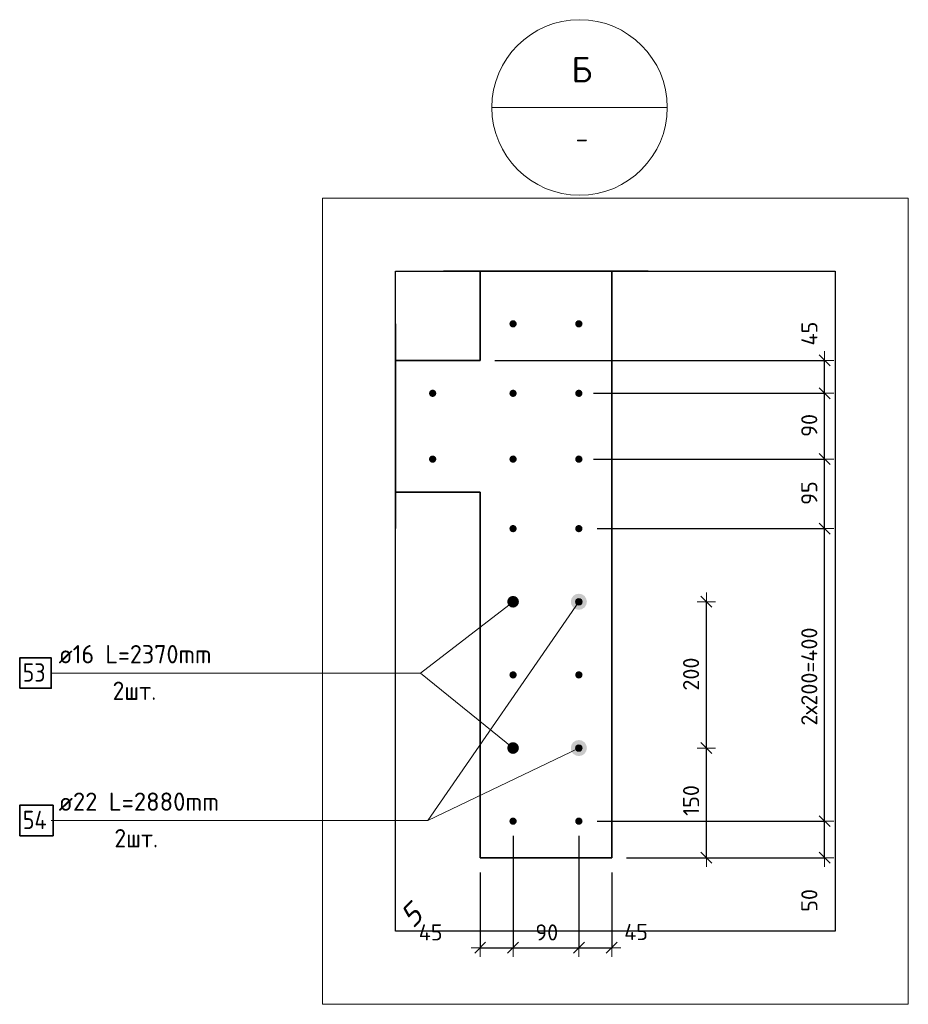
# Model space of a CAD drawing. Header units: millimetres. Extents: x 27309 to 183995, y -852 to 48500.
# Tile 87 of 93: x 178998 to 180214, y 37006 to 38353. Entities that reach past the tile are written whole.
import ezdxf

# ---------------------------------------------------------------- set-up
doc = ezdxf.new("R2010")
doc.units = ezdxf.units.MM
doc.header["$PDMODE"] = 65
for name, color, linetype, lineweight in [('Standard', 7, 'Continuous', 25), ('Арм.стержн. Выпуски', 180, 'Continuous', 35), ('Размерная линия_ общее', 7, 'Continuous', 13)]:
    doc.layers.add(name, color=color, linetype=linetype, lineweight=lineweight)
doc.styles.add('ISOCPEUR', font='ISOCPEUR')
doc.styles.add('ITALICT', font='ITALICT_.TTF')
doc.dimstyles.new('DIMSTYLE_3', dxfattribs={"dimtxt": 22, "dimasz": 25, "dimexe": 0, "dimexo": 0, "dimgap": 11, "dimtad": 2, "dimdec": 0, "dimrnd": 5, "dimzin": 12, "dimdsep": 46, "dimtxsty": 'ISOCPEUR', "dimblk1": 'ALL_ML_STRICH', "dimblk2": 'ALL_ML_STRICH', "dimsah": 1, "dimcen": 0, "dimclrd": 7, "dimclre": 256, "dimclrt": 7, "dimadec": 0, "dimazin": 0, "dimtfac": 1, "dimtdec": 0, "dimtix": 1, "dimtmove": 2, "dimatfit": 3, "dimfxl": 0, "dimtzin": 0, "dimlwd": 0, "dimlwe": -3, "dimarcsym": 0})
doc.dimstyles.new('DIMSTYLE_5', dxfattribs={"dimtxt": 22, "dimasz": 25, "dimexe": 0, "dimexo": 0, "dimgap": 11, "dimtad": 2, "dimdec": 0, "dimrnd": 5, "dimzin": 12, "dimdsep": 46, "dimtxsty": 'ISOCPEUR', "dimblk1": 'ALL_ML_STRICH', "dimblk2": 'ALL_ML_STRICH', "dimsah": 1, "dimcen": 0, "dimclrd": 7, "dimclre": 256, "dimclrt": 7, "dimadec": 0, "dimazin": 0, "dimtfac": 1, "dimtdec": 0, "dimtix": 1, "dimtmove": 2, "dimatfit": 3, "dimfxl": 0, "dimtvp": 1.2, "dimtzin": 0, "dimlwd": 0, "dimlwe": -3, "dimarcsym": 0})

# ---------------------------------------------------------------- blocks, each defined once
blk = doc.blocks.new('ALL_ML_STRICH')
at = {"color": 0, "linetype": 'ByBlock', "lineweight": -2}
for p, q in [((-1, 0), (0.5, 0)), ((-0.3, -0.3), (0.3, 0.3)), ((0, -0.5), (0, 0.5))]:
    blk.add_line(p, q, dxfattribs=at)
blk = doc.blocks.new('*D228')
at = {"layer": 'DEFPOINTS', "color": 7, "linetype": 'Continuous', "lineweight": 13, "transparency": 33554687}
for p in [(179768.1, 37256.7), (179808.1, 37206.7), (180099.3, 37206.7)]:
    blk.add_point(p, dxfattribs=at)
at = {"layer": 'Размерная линия_ общее', "color": 253, "linetype": 'Continuous', "lineweight": -2, "true_color": 0xa0a0a0, "transparency": 33554687}
for p, q in [((179788.1, 37256.7), (180099.3, 37256.7)), ((179828.1, 37206.7), (180099.3, 37206.7))]:
    blk.add_line(p, q, dxfattribs=at)
at = {"layer": 'Размерная линия_ общее', "color": 7, "linetype": 'Continuous', "lineweight": -2, "transparency": 33554687}
blk.add_line((180099.3, 37206.7), (180099.3, 37256.7), dxfattribs=at)
at = {"layer": 'Размерная линия_ общее', "color": 7, "linetype": 'Continuous', "lineweight": 13, "transparency": 33554687, "xscale": 25, "yscale": 25, "zscale": 25}
for p, rotation in [((180099.3, 37256.7), 90), ((180099.3, 37206.7), 270)]:
    blk.add_blockref('ALL_ML_STRICH', p, dxfattribs=dict(at, rotation=rotation))
at = {"layer": 'Размерная линия_ общее', "color": 7, "linetype": 'Continuous', "lineweight": 13, "transparency": 33554687, "insert": (180078.4, 37148.4), "char_height": 22, "width": 44, "attachment_point": 5, "rotation": 90, "style": 'ISOCPEUR'}
blk.add_mtext('\\A1;{50}', dxfattribs=at)
blk = doc.blocks.new('*D229')
at = {"layer": 'DEFPOINTS', "color": 7, "linetype": 'Continuous', "lineweight": 13, "transparency": 33554687}
for p in [(179768.1, 37656.7), (179768.1, 37256.7), (180099.3, 37256.7)]:
    blk.add_point(p, dxfattribs=at)
at = {"layer": 'Размерная линия_ общее', "color": 253, "linetype": 'Continuous', "lineweight": -2, "true_color": 0xa0a0a0, "transparency": 33554687}
for p, q in [((179788.1, 37656.7), (180099.3, 37656.7)), ((179788.1, 37256.7), (180099.3, 37256.7))]:
    blk.add_line(p, q, dxfattribs=at)
at = {"layer": 'Размерная линия_ общее', "color": 7, "linetype": 'Continuous', "lineweight": -2, "transparency": 33554687}
blk.add_line((180099.3, 37256.7), (180099.3, 37656.7), dxfattribs=at)
at = {"layer": 'Размерная линия_ общее', "color": 7, "linetype": 'Continuous', "lineweight": 13, "transparency": 33554687, "xscale": 25, "yscale": 25, "zscale": 25}
for p, rotation in [((180099.3, 37656.7), 90), ((180099.3, 37256.7), 270)]:
    blk.add_blockref('ALL_ML_STRICH', p, dxfattribs=dict(at, rotation=rotation))
at = {"layer": 'Размерная линия_ общее', "color": 7, "linetype": 'Continuous', "lineweight": 13, "transparency": 33554687, "insert": (180067.3, 37387.4), "char_height": 22, "width": 1.1, "attachment_point": 1, "rotation": 90, "line_spacing_factor": 0.60241, "style": 'ISOCPEUR'}
blk.add_mtext('2х200=400', dxfattribs=at)
blk = doc.blocks.new('*D230')
at = {"layer": 'DEFPOINTS', "color": 7, "linetype": 'Continuous', "lineweight": 13, "transparency": 33554687}
for p in [(179763.1, 37751.7), (179768.1, 37656.7), (180099.3, 37656.7)]:
    blk.add_point(p, dxfattribs=at)
at = {"layer": 'Размерная линия_ общее', "color": 253, "linetype": 'Continuous', "lineweight": -2, "true_color": 0xa0a0a0, "transparency": 33554687}
for p, q in [((179783.1, 37751.7), (180099.3, 37751.7)), ((179788.1, 37656.7), (180099.3, 37656.7))]:
    blk.add_line(p, q, dxfattribs=at)
at = {"layer": 'Размерная линия_ общее', "color": 7, "linetype": 'Continuous', "lineweight": -2, "transparency": 33554687}
blk.add_line((180099.3, 37656.7), (180099.3, 37751.7), dxfattribs=at)
at = {"layer": 'Размерная линия_ общее', "color": 7, "linetype": 'Continuous', "lineweight": 13, "transparency": 33554687, "xscale": 25, "yscale": 25, "zscale": 25}
for p, rotation in [((180099.3, 37751.7), 90), ((180099.3, 37656.7), 270)]:
    blk.add_blockref('ALL_ML_STRICH', p, dxfattribs=dict(at, rotation=rotation))
at = {"layer": 'Размерная линия_ общее', "color": 7, "linetype": 'Continuous', "lineweight": 13, "transparency": 33554687, "insert": (180078.3, 37705.3), "char_height": 22, "width": 44, "attachment_point": 5, "rotation": 90, "style": 'ISOCPEUR'}
blk.add_mtext('\\A1;{95}', dxfattribs=at)
blk = doc.blocks.new('*D231')
at = {"layer": 'DEFPOINTS', "color": 7, "linetype": 'Continuous', "lineweight": 13, "transparency": 33554687}
for p in [(179763.1, 37841.7), (179763.1, 37751.7), (180099.3, 37751.7)]:
    blk.add_point(p, dxfattribs=at)
at = {"layer": 'Размерная линия_ общее', "color": 253, "linetype": 'Continuous', "lineweight": -2, "true_color": 0xa0a0a0, "transparency": 33554687}
for p, q in [((179783.1, 37841.7), (180099.3, 37841.7)), ((179783.1, 37751.7), (180099.3, 37751.7))]:
    blk.add_line(p, q, dxfattribs=at)
at = {"layer": 'Размерная линия_ общее', "color": 7, "linetype": 'Continuous', "lineweight": -2, "transparency": 33554687}
blk.add_line((180099.3, 37751.7), (180099.3, 37841.7), dxfattribs=at)
at = {"layer": 'Размерная линия_ общее', "color": 7, "linetype": 'Continuous', "lineweight": 13, "transparency": 33554687, "xscale": 25, "yscale": 25, "zscale": 25}
for p, rotation in [((180099.3, 37841.7), 90), ((180099.3, 37751.7), 270)]:
    blk.add_blockref('ALL_ML_STRICH', p, dxfattribs=dict(at, rotation=rotation))
at = {"layer": 'Размерная линия_ общее', "color": 7, "linetype": 'Continuous', "lineweight": 13, "transparency": 33554687, "insert": (180078.3, 37797.8), "char_height": 22, "width": 44, "attachment_point": 5, "rotation": 90, "style": 'ISOCPEUR'}
blk.add_mtext('\\A1;{90}', dxfattribs=at)
blk = doc.blocks.new('*D232')
at = {"layer": 'DEFPOINTS', "color": 7, "linetype": 'Continuous', "lineweight": 13, "transparency": 33554687}
for p in [(179628.1, 37886.7), (179763.1, 37841.7), (180099.3, 37841.7)]:
    blk.add_point(p, dxfattribs=at)
at = {"layer": 'Размерная линия_ общее', "color": 253, "linetype": 'Continuous', "lineweight": -2, "true_color": 0xa0a0a0, "transparency": 33554687}
for p, q in [((179648.1, 37886.7), (180099.3, 37886.7)), ((179783.1, 37841.7), (180099.3, 37841.7))]:
    blk.add_line(p, q, dxfattribs=at)
at = {"layer": 'Размерная линия_ общее', "color": 7, "linetype": 'Continuous', "lineweight": -2, "transparency": 33554687}
blk.add_line((180099.3, 37841.7), (180099.3, 37886.7), dxfattribs=at)
at = {"layer": 'Размерная линия_ общее', "color": 7, "linetype": 'Continuous', "lineweight": 13, "transparency": 33554687, "xscale": 25, "yscale": 25, "zscale": 25}
for p, rotation in [((180099.3, 37886.7), 90), ((180099.3, 37841.7), 270)]:
    blk.add_blockref('ALL_ML_STRICH', p, dxfattribs=dict(at, rotation=rotation))
at = {"layer": 'Размерная линия_ общее', "color": 7, "linetype": 'Continuous', "lineweight": 13, "transparency": 33554687, "insert": (180078.5, 37923.4), "char_height": 22, "width": 44, "attachment_point": 5, "rotation": 90, "style": 'ISOCPEUR'}
blk.add_mtext('\\A1;{45}', dxfattribs=at)
blk = doc.blocks.new('*D233')
at = {"layer": 'DEFPOINTS', "color": 7, "linetype": 'Continuous', "lineweight": 13, "transparency": 33554687}
for p in [(179872.9, 37356.7), (179808.1, 37206.7), (179937.6, 37206.7)]:
    blk.add_point(p, dxfattribs=at)
at = {"layer": 'Размерная линия_ общее', "color": 253, "linetype": 'Continuous', "lineweight": -2, "true_color": 0xa0a0a0, "transparency": 33554687}
for p, q in [((179937.6, 37356.7), (179937.6, 37356.7)), ((179828.1, 37206.7), (179937.6, 37206.7))]:
    blk.add_line(p, q, dxfattribs=at)
at = {"layer": 'Размерная линия_ общее', "color": 7, "linetype": 'Continuous', "lineweight": -2, "transparency": 33554687}
blk.add_line((179937.6, 37206.7), (179937.6, 37356.7), dxfattribs=at)
at = {"layer": 'Размерная линия_ общее', "color": 7, "linetype": 'Continuous', "lineweight": 13, "transparency": 33554687, "xscale": 25, "yscale": 25, "zscale": 25}
for p, rotation in [((179937.6, 37356.7), 90), ((179937.6, 37206.7), 270)]:
    blk.add_blockref('ALL_ML_STRICH', p, dxfattribs=dict(at, rotation=rotation))
at = {"layer": 'Размерная линия_ общее', "color": 7, "linetype": 'Continuous', "lineweight": 13, "transparency": 33554687, "insert": (179916.6, 37285), "char_height": 22, "width": 66, "attachment_point": 5, "rotation": 90, "style": 'ISOCPEUR'}
blk.add_mtext('\\A1;{150}', dxfattribs=at)
blk = doc.blocks.new('*D234')
at = {"layer": 'DEFPOINTS', "color": 7, "linetype": 'Continuous', "lineweight": 13, "transparency": 33554687}
for p in [(179888.1, 37556.7), (179872.9, 37356.7), (179937.6, 37356.7)]:
    blk.add_point(p, dxfattribs=at)
at = {"layer": 'Размерная линия_ общее', "color": 253, "linetype": 'Continuous', "lineweight": -2, "true_color": 0xa0a0a0, "transparency": 33554687}
for p, q in [((179937.6, 37556.7), (179937.6, 37556.7)), ((179937.6, 37356.7), (179937.6, 37356.7))]:
    blk.add_line(p, q, dxfattribs=at)
at = {"layer": 'Размерная линия_ общее', "color": 7, "linetype": 'Continuous', "lineweight": -2, "transparency": 33554687}
blk.add_line((179937.6, 37356.7), (179937.6, 37556.7), dxfattribs=at)
at = {"layer": 'Размерная линия_ общее', "color": 7, "linetype": 'Continuous', "lineweight": 13, "transparency": 33554687, "xscale": 25, "yscale": 25, "zscale": 25}
for p, rotation in [((179937.6, 37556.7), 90), ((179937.6, 37356.7), 270)]:
    blk.add_blockref('ALL_ML_STRICH', p, dxfattribs=dict(at, rotation=rotation))
at = {"layer": 'Размерная линия_ общее', "color": 7, "linetype": 'Continuous', "lineweight": 13, "transparency": 33554687, "insert": (179916.6, 37457.8), "char_height": 22, "width": 66, "attachment_point": 5, "rotation": 90, "style": 'ISOCPEUR'}
blk.add_mtext('\\A1;{200}', dxfattribs=at)
blk = doc.blocks.new('*D235')
at = {"layer": 'DEFPOINTS', "color": 7, "linetype": 'Continuous', "lineweight": 13, "transparency": 33554687}
for p in [(179673.1, 37256.7), (179628.1, 37206.7), (179628.1, 37083.6)]:
    blk.add_point(p, dxfattribs=at)
at = {"layer": 'Размерная линия_ общее', "color": 253, "linetype": 'Continuous', "lineweight": -2, "true_color": 0xa0a0a0, "transparency": 33554687}
for p, q in [((179673.1, 37236.7), (179673.1, 37083.6)), ((179628.1, 37186.7), (179628.1, 37083.6))]:
    blk.add_line(p, q, dxfattribs=at)
at = {"layer": 'Размерная линия_ общее', "color": 7, "linetype": 'Continuous', "lineweight": -2, "transparency": 33554687}
blk.add_line((179628.1, 37083.6), (179673.1, 37083.6), dxfattribs=at)
at = {"layer": 'Размерная линия_ общее', "color": 7, "linetype": 'Continuous', "lineweight": 13, "transparency": 33554687, "xscale": 25, "yscale": 25, "zscale": 25, "rotation": 180}
blk.add_blockref('ALL_ML_STRICH', (179628.1, 37083.6), dxfattribs=at)
at = {"layer": 'Размерная линия_ общее', "color": 7, "linetype": 'Continuous', "lineweight": 13, "transparency": 33554687, "xscale": 25, "yscale": 25, "zscale": 25}
blk.add_blockref('ALL_ML_STRICH', (179673.1, 37083.6), dxfattribs=at)
at = {"layer": 'Размерная линия_ общее', "color": 7, "linetype": 'Continuous', "lineweight": 13, "transparency": 33554687, "insert": (179560.3, 37104.7), "char_height": 22, "width": 44, "attachment_point": 5, "style": 'ISOCPEUR'}
blk.add_mtext('\\A1;{45}', dxfattribs=at)
blk = doc.blocks.new('*D236')
at = {"layer": 'DEFPOINTS', "color": 7, "linetype": 'Continuous', "lineweight": 13, "transparency": 33554687}
for p in [(179673.1, 37256.7), (179763.1, 37256.7), (179673.1, 37083.6)]:
    blk.add_point(p, dxfattribs=at)
at = {"layer": 'Размерная линия_ общее', "color": 253, "linetype": 'Continuous', "lineweight": -2, "true_color": 0xa0a0a0, "transparency": 33554687}
for p, q in [((179673.1, 37236.7), (179673.1, 37083.6)), ((179763.1, 37236.7), (179763.1, 37083.6))]:
    blk.add_line(p, q, dxfattribs=at)
at = {"layer": 'Размерная линия_ общее', "color": 7, "linetype": 'Continuous', "lineweight": -2, "transparency": 33554687}
blk.add_line((179673.1, 37083.6), (179763.1, 37083.6), dxfattribs=at)
at = {"layer": 'Размерная линия_ общее', "color": 7, "linetype": 'Continuous', "lineweight": 13, "transparency": 33554687, "xscale": 25, "yscale": 25, "zscale": 25, "rotation": 180}
blk.add_blockref('ALL_ML_STRICH', (179673.1, 37083.6), dxfattribs=at)
at = {"layer": 'Размерная линия_ общее', "color": 7, "linetype": 'Continuous', "lineweight": 13, "transparency": 33554687, "xscale": 25, "yscale": 25, "zscale": 25}
blk.add_blockref('ALL_ML_STRICH', (179763.1, 37083.6), dxfattribs=at)
at = {"layer": 'Размерная линия_ общее', "color": 7, "linetype": 'Continuous', "lineweight": 13, "transparency": 33554687, "insert": (179719.2, 37104.6), "char_height": 22, "width": 44, "attachment_point": 5, "style": 'ISOCPEUR'}
blk.add_mtext('\\A1;{90}', dxfattribs=at)
blk = doc.blocks.new('*D237')
at = {"layer": 'DEFPOINTS', "color": 7, "linetype": 'Continuous', "lineweight": 13, "transparency": 33554687}
for p in [(179763.1, 37256.7), (179808.1, 37206.7), (179763.1, 37083.6)]:
    blk.add_point(p, dxfattribs=at)
at = {"layer": 'Размерная линия_ общее', "color": 253, "linetype": 'Continuous', "lineweight": -2, "true_color": 0xa0a0a0, "transparency": 33554687}
for p, q in [((179763.1, 37236.7), (179763.1, 37083.6)), ((179808.1, 37186.7), (179808.1, 37083.6))]:
    blk.add_line(p, q, dxfattribs=at)
at = {"layer": 'Размерная линия_ общее', "color": 7, "linetype": 'Continuous', "lineweight": -2, "transparency": 33554687}
blk.add_line((179763.1, 37083.6), (179808.1, 37083.6), dxfattribs=at)
at = {"layer": 'Размерная линия_ общее', "color": 7, "linetype": 'Continuous', "lineweight": 13, "transparency": 33554687, "xscale": 25, "yscale": 25, "zscale": 25, "rotation": 180}
blk.add_blockref('ALL_ML_STRICH', (179763.1, 37083.6), dxfattribs=at)
at = {"layer": 'Размерная линия_ общее', "color": 7, "linetype": 'Continuous', "lineweight": 13, "transparency": 33554687, "xscale": 25, "yscale": 25, "zscale": 25}
blk.add_blockref('ALL_ML_STRICH', (179808.1, 37083.6), dxfattribs=at)
at = {"layer": 'Размерная линия_ общее', "color": 7, "linetype": 'Continuous', "lineweight": 13, "transparency": 33554687, "insert": (179841.4, 37105.2), "char_height": 22, "width": 44, "attachment_point": 5, "style": 'ISOCPEUR'}
blk.add_mtext('\\A1;{45}', dxfattribs=at)

msp = doc.modelspace()

# ---------------------------------------------------------------- hatches: boundary and pattern name
at = {"layer": 'Арм.стержн. Выпуски', "linetype": 'Continuous', "lineweight": 35, "transparency": 33554687}
for color, points in [(4, [(179678.1, 37936.7), (179677.7, 37938.6), (179676.6, 37940.2), (179675, 37941.3), (179673.1, 37941.7), (179671.2, 37941.3), (179669.5, 37940.2), (179668.5, 37938.6), (179668.1, 37936.7), (179668.5, 37934.8), (179669.5, 37933.2), (179671.2, 37932.1), (179673.1, 37931.7), (179675, 37932.1), (179676.6, 37933.2), (179677.7, 37934.8)]), (4, [(179768.1, 37936.7), (179767.7, 37938.6), (179766.6, 37940.2), (179765, 37941.3), (179763.1, 37941.7), (179761.2, 37941.3), (179759.5, 37940.2), (179758.5, 37938.6), (179758.1, 37936.7), (179758.5, 37934.8), (179759.5, 37933.2), (179761.2, 37932.1), (179763.1, 37931.7), (179765, 37932.1), (179766.6, 37933.2), (179767.7, 37934.8)]), (4, [(179568.1, 37841.7), (179567.7, 37843.6), (179566.6, 37845.2), (179565, 37846.3), (179563.1, 37846.7), (179561.2, 37846.3), (179559.5, 37845.2), (179558.5, 37843.6), (179558.1, 37841.7), (179558.5, 37839.8), (179559.5, 37838.2), (179561.2, 37837.1), (179563.1, 37836.7), (179565, 37837.1), (179566.6, 37838.2), (179567.7, 37839.8)]), (4, [(179678.1, 37841.7), (179677.7, 37843.6), (179676.6, 37845.2), (179675, 37846.3), (179673.1, 37846.7), (179671.2, 37846.3), (179669.5, 37845.2), (179668.5, 37843.6), (179668.1, 37841.7), (179668.5, 37839.8), (179669.5, 37838.2), (179671.2, 37837.1), (179673.1, 37836.7), (179675, 37837.1), (179676.6, 37838.2), (179677.7, 37839.8)]), (4, [(179768.1, 37841.7), (179767.7, 37843.6), (179766.6, 37845.2), (179765, 37846.3), (179763.1, 37846.7), (179761.2, 37846.3), (179759.5, 37845.2), (179758.5, 37843.6), (179758.1, 37841.7), (179758.5, 37839.8), (179759.5, 37838.2), (179761.2, 37837.1), (179763.1, 37836.7), (179765, 37837.1), (179766.6, 37838.2), (179767.7, 37839.8)]), (4, [(179568.1, 37751.7), (179567.7, 37753.6), (179566.6, 37755.2), (179565, 37756.3), (179563.1, 37756.7), (179561.2, 37756.3), (179559.5, 37755.2), (179558.5, 37753.6), (179558.1, 37751.7), (179558.5, 37749.8), (179559.5, 37748.2), (179561.2, 37747.1), (179563.1, 37746.7), (179565, 37747.1), (179566.6, 37748.2), (179567.7, 37749.8)]), (4, [(179678.1, 37751.7), (179677.7, 37753.6), (179676.6, 37755.2), (179675, 37756.3), (179673.1, 37756.7), (179671.2, 37756.3), (179669.5, 37755.2), (179668.5, 37753.6), (179668.1, 37751.7), (179668.5, 37749.8), (179669.5, 37748.2), (179671.2, 37747.1), (179673.1, 37746.7), (179675, 37747.1), (179676.6, 37748.2), (179677.7, 37749.8)]), (4, [(179768.1, 37751.7), (179767.7, 37753.6), (179766.6, 37755.2), (179765, 37756.3), (179763.1, 37756.7), (179761.2, 37756.3), (179759.5, 37755.2), (179758.5, 37753.6), (179758.1, 37751.7), (179758.5, 37749.8), (179759.5, 37748.2), (179761.2, 37747.1), (179763.1, 37746.7), (179765, 37747.1), (179766.6, 37748.2), (179767.7, 37749.8)]), (4, [(179678.1, 37656.7), (179677.7, 37658.6), (179676.6, 37660.2), (179675, 37661.3), (179673.1, 37661.7), (179671.2, 37661.3), (179669.5, 37660.2), (179668.5, 37658.6), (179668.1, 37656.7), (179668.5, 37654.8), (179669.5, 37653.2), (179671.2, 37652.1), (179673.1, 37651.7), (179675, 37652.1), (179676.6, 37653.2), (179677.7, 37654.8)]), (4, [(179768.1, 37656.7), (179767.7, 37658.6), (179766.6, 37660.2), (179765, 37661.3), (179763.1, 37661.7), (179761.2, 37661.3), (179759.5, 37660.2), (179758.5, 37658.6), (179758.1, 37656.7), (179758.5, 37654.8), (179759.5, 37653.2), (179761.2, 37652.1), (179763.1, 37651.7), (179765, 37652.1), (179766.6, 37653.2), (179767.7, 37654.8)]), (7, [(179681.1, 37556.7), (179680.5, 37559.8), (179678.7, 37562.4), (179676.1, 37564.1), (179673.1, 37564.7), (179670, 37564.1), (179667.4, 37562.4), (179665.7, 37559.8), (179665.1, 37556.7), (179665.7, 37553.7), (179667.4, 37551.1), (179670, 37549.3), (179673.1, 37548.7), (179676.1, 37549.3), (179678.7, 37551.1), (179680.5, 37553.7)]), (7, [(179774.1, 37556.7), (179773.2, 37560.9), (179770.9, 37564.5), (179767.3, 37566.9), (179763.1, 37567.7), (179758.9, 37566.9), (179755.3, 37564.5), (179752.9, 37560.9), (179752.1, 37556.7), (179752.9, 37552.5), (179755.3, 37548.9), (179758.9, 37546.6), (179763.1, 37545.7), (179767.3, 37546.6), (179770.9, 37548.9), (179773.2, 37552.5)]), (4, [(179678.1, 37456.7), (179677.7, 37458.6), (179676.6, 37460.2), (179675, 37461.3), (179673.1, 37461.7), (179671.2, 37461.3), (179669.5, 37460.2), (179668.5, 37458.6), (179668.1, 37456.7), (179668.5, 37454.8), (179669.5, 37453.2), (179671.2, 37452.1), (179673.1, 37451.7), (179675, 37452.1), (179676.6, 37453.2), (179677.7, 37454.8)]), (4, [(179768.1, 37456.7), (179767.7, 37458.6), (179766.6, 37460.2), (179765, 37461.3), (179763.1, 37461.7), (179761.2, 37461.3), (179759.5, 37460.2), (179758.5, 37458.6), (179758.1, 37456.7), (179758.5, 37454.8), (179759.5, 37453.2), (179761.2, 37452.1), (179763.1, 37451.7), (179765, 37452.1), (179766.6, 37453.2), (179767.7, 37454.8)]), (7, [(179681.1, 37356.7), (179680.5, 37359.8), (179678.7, 37362.4), (179676.1, 37364.1), (179673.1, 37364.7), (179670, 37364.1), (179667.4, 37362.4), (179665.7, 37359.8), (179665.1, 37356.7), (179665.7, 37353.7), (179667.4, 37351.1), (179670, 37349.3), (179673.1, 37348.7), (179676.1, 37349.3), (179678.7, 37351.1), (179680.5, 37353.7)]), (7, [(179774.1, 37356.7), (179773.2, 37360.9), (179770.9, 37364.5), (179767.3, 37366.9), (179763.1, 37367.7), (179758.9, 37366.9), (179755.3, 37364.5), (179752.9, 37360.9), (179752.1, 37356.7), (179752.9, 37352.5), (179755.3, 37348.9), (179758.9, 37346.6), (179763.1, 37345.7), (179767.3, 37346.6), (179770.9, 37348.9), (179773.2, 37352.5)]), (4, [(179678.1, 37256.7), (179677.7, 37258.6), (179676.6, 37260.2), (179675, 37261.3), (179673.1, 37261.7), (179671.2, 37261.3), (179669.5, 37260.2), (179668.5, 37258.6), (179668.1, 37256.7), (179668.5, 37254.8), (179669.5, 37253.2), (179671.2, 37252.1), (179673.1, 37251.7), (179675, 37252.1), (179676.6, 37253.2), (179677.7, 37254.8)]), (4, [(179768.1, 37256.7), (179767.7, 37258.6), (179766.6, 37260.2), (179765, 37261.3), (179763.1, 37261.7), (179761.2, 37261.3), (179759.5, 37260.2), (179758.5, 37258.6), (179758.1, 37256.7), (179758.5, 37254.8), (179759.5, 37253.2), (179761.2, 37252.1), (179763.1, 37251.7), (179765, 37252.1), (179766.6, 37253.2), (179767.7, 37254.8)])]:
    msp.add_hatch(color=color, dxfattribs=at).paths.add_polyline_path(points)
at = {"layer": 'Арм.стержн. Выпуски', "linetype": 'Continuous', "lineweight": 13, "transparency": 33554687}
for points in [[(179759.4, 37559.3), (179767.5, 37556.4), (179761.2, 37560.8)], [(179761.2, 37560.8), (179767.1, 37558.6), (179763.4, 37561.2)], [(179761.2, 37560.8), (179767.5, 37556.4), (179767.1, 37558.6)], [(179763.4, 37561.2), (179767.1, 37558.6), (179765.6, 37560.4)], [(179758.6, 37557.1), (179766.8, 37554.2), (179759.4, 37559.3)], [(179759, 37554.8), (179765, 37552.7), (179758.6, 37557.1)], [(179758.6, 37557.1), (179765, 37552.7), (179766.8, 37554.2)], [(179762.7, 37552.3), (179759, 37554.8), (179760.5, 37553)], [(179759, 37554.8), (179762.7, 37552.3), (179765, 37552.7)], [(179759.4, 37559.3), (179766.8, 37554.2), (179767.5, 37556.4)], [(179758.6, 37357.1), (179762.7, 37352.3), (179759.4, 37359.2)], [(179759.4, 37359.2), (179765, 37352.7), (179761.1, 37360.8)], [(179759.4, 37359.2), (179762.7, 37352.3), (179765, 37352.7)], [(179761.1, 37360.8), (179766.8, 37354.2), (179763.4, 37361.2)], [(179761.1, 37360.8), (179765, 37352.7), (179766.8, 37354.2)], [(179763.4, 37361.2), (179766.8, 37354.2), (179767.5, 37356.4)], [(179763.4, 37361.2), (179767.5, 37356.4), (179765.6, 37360.4)], [(179765.6, 37360.4), (179767.5, 37356.4), (179767.1, 37358.7)], [(179760.6, 37353), (179758.6, 37357.1), (179759, 37354.8)], [(179758.6, 37357.1), (179760.6, 37353), (179762.7, 37352.3)]]:
    msp.add_hatch(color=7, dxfattribs=at).paths.add_polyline_path(points)

# ---------------------------------------------------------------- linework, layer by layer
at = {"color": 7, "linetype": 'Continuous', "lineweight": 35, "transparency": 33554687}
for p, q in [((179578.1, 38008.6), (179858.1, 38008.6)), ((179628.1, 37886.7), (179628.1, 38008.6)), ((179808.1, 38008.6), (179808.1, 37206.7)), ((179628.1, 37206.7), (179628.1, 37706.7)), ((179808.1, 37206.7), (179628.1, 37206.7))]:
    msp.add_line(p, q, dxfattribs=at)
at = {"layer": 'Standard', "color": 7, "linetype": 'Continuous', "lineweight": 13, "transparency": 33554687}
msp.add_line((179644.1, 38232.5), (179884.1, 38232.5), dxfattribs=at)
at = {"layer": 'Standard', "color": 52, "linetype": 'Continuous', "lineweight": -3, "transparency": 33554687}
for p, q in [((179512.3, 38008.6), (180113.8, 38008.6)), ((179512.3, 37106.3), (179512.3, 38008.6)), ((179512.3, 38008.6), (180113.8, 38008.6)), ((179512.3, 37106.3), (179512.3, 38008.6)), ((180113.8, 38008.6), (180113.8, 37106.3)), ((180113.8, 38008.6), (180113.8, 37106.3)), ((180113.8, 37106.3), (179512.3, 37106.3)), ((180113.8, 37106.3), (179512.3, 37106.3))]:
    msp.add_line(p, q, dxfattribs=at)
at = {"layer": 'Standard', "color": 7, "linetype": 'Continuous', "lineweight": 13, "transparency": 33554687}
msp.add_lwpolyline([(179412.3, 37006.3), (180213.8, 37006.3), (180213.8, 38108.6), (179412.3, 38108.6), (179412.3, 37006.3)], dxfattribs=at)
msp.add_circle((179764.1, 38232.5), 120, dxfattribs=at)
at = {"layer": 'Арм.стержн. Выпуски', "color": 7, "linetype": 'Continuous', "lineweight": 13, "transparency": 33554687}
for p, q in [((179765.6, 37560.4), (179765.6, 37560.4)), ((179546.4, 37459.2), (179673.1, 37556.7)), ((179556.4, 37257.5), (179763.1, 37556.7)), ((179759.4, 37559.3), (179759.4, 37559.3)), ((179760.5, 37553), (179760.5, 37553)), ((179766.8, 37554.2), (179766.8, 37554.2)), ((179041.4, 37459.2), (179546.4, 37459.2)), ((179546.4, 37459.2), (179673.1, 37356.7)), ((179761.1, 37360.8), (179761.1, 37360.8)), ((179767.1, 37358.7), (179767.1, 37358.7)), ((179556.4, 37257.5), (179763.1, 37356.7)), ((179759, 37354.8), (179759, 37354.8)), ((179765, 37352.7), (179765, 37352.7)), ((179041.4, 37257.5), (179556.4, 37257.5))]:
    msp.add_line(p, q, dxfattribs=at)
at = {"layer": 'Арм.стержн. Выпуски', "color": 7, "linetype": 'Continuous', "lineweight": 35, "transparency": 33554687}
for points in [[(178998.1, 37438.4), (179041.4, 37438.4), (179041.4, 37480), (178998.1, 37480), (178998.1, 37438.4)], [(178998.1, 37236.7), (179043.9, 37236.7), (179043.9, 37278.4), (178998.1, 37278.4), (178998.1, 37236.7)]]:
    msp.add_lwpolyline(points, dxfattribs=at)
at = {"layer": 'Арм.стержн. Выпуски', "color": 7, "linetype": 'Continuous', "lineweight": 13, "transparency": 33554687}
for centre in [(179763.1, 37556.7), (179763.1, 37356.7)]:
    msp.add_circle(centre, 4.5, dxfattribs=at)
at = {"layer": 'Размерная линия_ общее', "color": 7, "linetype": 'Continuous', "lineweight": 35, "transparency": 33554687}
for p, q in [((179512.3, 37656.7), (179512.3, 37936.7)), ((179512.3, 37886.7), (179628.1, 37886.7)), ((179628.1, 37706.7), (179512.3, 37706.7))]:
    msp.add_line(p, q, dxfattribs=at)

# ---------------------------------------------------------------- texts
at = {"layer": 'Standard', "color": 7, "linetype": 'Continuous', "lineweight": 13, "transparency": 33554687, "attachment_point": 5, "style": 'ISOCPEUR'}
for s, insert, char_height, width in [('\\A1;{\\fISOCPEUR|i0|b0;\\H35.000000;\\W1.000000;\\C7;Б}\\P', (179767.3, 38284.2), 35, 42), ('\\A1;{\\fISOCPEUR|i0|b0;\\H25.000000;\\W1.000000;\\C7;-}\\P', (179767.3, 38190), 25, 27.222)]:
    msp.add_mtext(s, dxfattribs=dict(at, insert=insert, char_height=char_height, width=width))
at = {"layer": 'Standard', "color": 7, "linetype": 'Continuous', "lineweight": 13, "transparency": 33554687, "insert": (179533.5, 37127.5), "char_height": 30, "width": 45.853, "attachment_point": 5, "rotation": 45, "style": 'ITALICT'}
msp.add_mtext('\\A1;{\\fItalicT|i0|b0;\\H30.000000;\\W1.000000;\\C7;5}\\P', dxfattribs=at)
at = {"layer": 'Арм.стержн. Выпуски', "color": 7, "linetype": 'Continuous', "lineweight": 25, "transparency": 33554687, "char_height": 25, "attachment_point": 7, "style": 'ISOCPEUR'}
for s, insert, width in [('\\W0.96;ø16 L=2370mm ', (179051.4, 37472.5), 244.377), ('\\W0.87;53', (179002.3, 37447.5), 45.901), ('\\W0.94;2шт. ', (179125.2, 37422.5), 96.774), ('\\W0.98;ø22 L=2880mm ', (179051.4, 37270.9), 249.62), ('\\W0.88;54', (179002.3, 37245.9), 48.499), ('\\W0.94;2шт. ', (179127.7, 37220.9), 96.774)]:
    msp.add_mtext(s, dxfattribs=dict(at, insert=insert, width=width))

# ---------------------------------------------------------------- dimensions: what is measured, and where the dimension line sits
at = {"layer": 'Размерная линия_ общее', "color": 7, "linetype": 'Continuous', "lineweight": 13, "transparency": 33554687}
for base, p1, p2, dimstyle, picture, middle in [((180099.3, 37886.7), (179783.1, 37841.7), (179648.1, 37886.7), 'DIMSTYLE_5', '*D232', (180078.5, 37923.4)), ((180099.3, 37841.7), (179783.1, 37751.7), (179783.1, 37841.7), 'DIMSTYLE_3', '*D231', (180078.3, 37797.8)), ((180099.3, 37751.7), (179788.1, 37656.7), (179783.1, 37751.7), 'DIMSTYLE_3', '*D230', (180078.3, 37705.3)), ((179937.6, 37556.7), (179937.6, 37356.7), (179937.6, 37556.7), 'DIMSTYLE_3', '*D234', (179916.6, 37457.8)), ((179937.6, 37356.7), (179828.1, 37206.7), (179937.6, 37356.7), 'DIMSTYLE_3', '*D233', (179916.6, 37285)), ((180099.3, 37256.7), (179828.1, 37206.7), (179788.1, 37256.7), 'DIMSTYLE_3', '*D228', (180078.4, 37148.4))]:
    dim = msp.add_linear_dim(base=base, p1=p1, p2=p2, angle=90, dimstyle=dimstyle, override={"dimpost": '<>', "dimclrd": 7, "dimclre": 253, "dimclrt": 7, "dimlwd": 0, "dimlwe": 65533}, dxfattribs=at)
    dim.commit()
    dim.dimension.update_dxf_attribs({"geometry": picture, "text_midpoint": middle, "dimtype": 160})
dim = msp.add_linear_dim(base=(180099.3, 37656.7), p1=(179788.1, 37256.7), p2=(179788.1, 37656.7), angle=90, text='2х200=400', dimstyle='DIMSTYLE_3', override={"dimpost": '<>', "dimclrd": 7, "dimclre": 253, "dimclrt": 7, "dimlwd": 0, "dimlwe": 65533}, dxfattribs=at)
dim.commit()
dim.dimension.update_dxf_attribs({"geometry": '*D229', "text_midpoint": (180088.3, 37456.7), "dimtype": 160})
for base, p1, p2, dimstyle, picture, middle in [((179673.1, 37083.6), (179628.1, 37186.7), (179673.1, 37236.7), 'DIMSTYLE_5', '*D235', (179560.3, 37104.7)), ((179763.1, 37083.6), (179673.1, 37236.7), (179763.1, 37236.7), 'DIMSTYLE_3', '*D236', (179719.2, 37104.6)), ((179808.1, 37083.6), (179763.1, 37236.7), (179808.1, 37186.7), 'DIMSTYLE_5', '*D237', (179841.4, 37105.2))]:
    dim = msp.add_linear_dim(base=base, p1=p1, p2=p2, dimstyle=dimstyle, override={"dimpost": '<>', "dimclrd": 7, "dimclre": 253, "dimclrt": 7, "dimlwd": 0, "dimlwe": 65533}, dxfattribs=at)
    dim.commit()
    dim.dimension.update_dxf_attribs({"geometry": picture, "text_midpoint": middle, "dimtype": 160})

doc.saveas('drawing.dxf')
